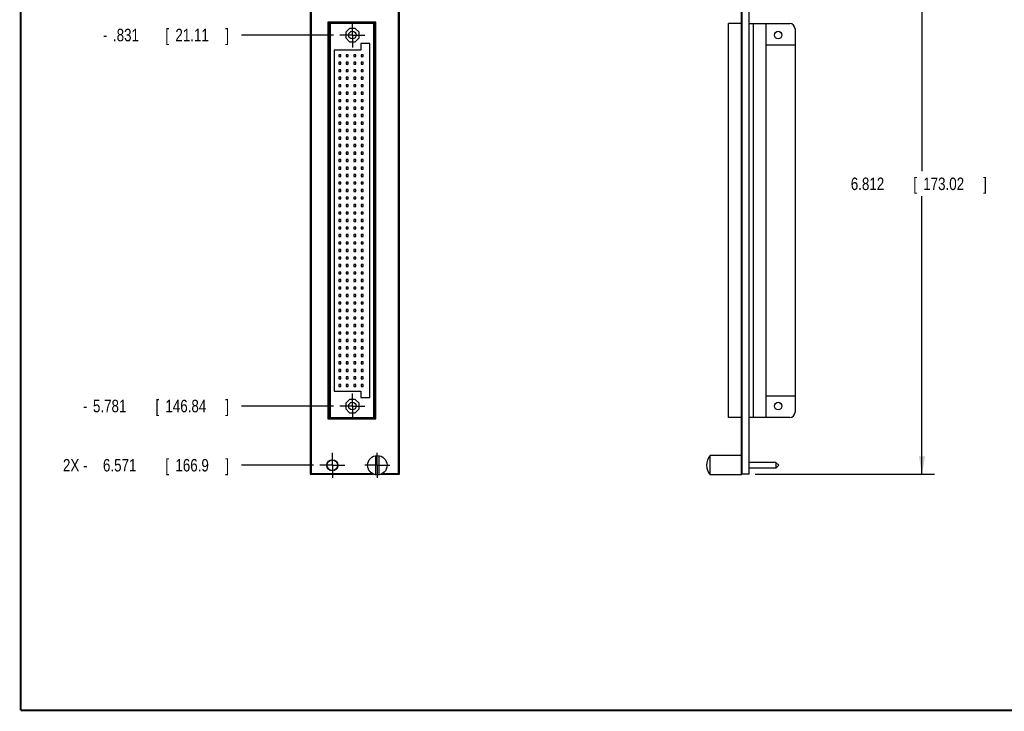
# Model space of a CAD drawing. Header units: inches. Extents: x 0.2 to 16.8, y 0.1 to 10.8.
# Tile 1 of 10: x 0.2 to 10.1, y 0.2 to 7.2. Entities that reach past the tile are written whole.
import ezdxf

# ---------------------------------------------------------------- set-up
doc = ezdxf.new("R2010")
doc.units = ezdxf.units.IN
doc.header["$LTSCALE"] = 0.935
doc.header["$MEASUREMENT"] = 0
doc.linetypes.add('CENTER', pattern=[0.6, 0.375, -0.075, 0.075, -0.075])
doc.layers.get('0').update_dxf_attribs({"linetype": 'CONTINUOUS'})
doc.layers.add('DEFAULT_1', color=7, linetype='CENTER')
doc.layers.add('DIMENSIONS', color=7, linetype='CONTINUOUS')
doc.styles.get("Standard").update_dxf_attribs({"font": 'txt', "width": 0.8})
doc.dimstyles.new('DIMSTYLE_1', dxfattribs={"dimtxt": 0.125, "dimasz": 0.18, "dimexe": 0.18, "dimexo": 0.0625, "dimgap": 0.09, "dimtad": 0, "dimtih": 1, "dimtoh": 1, "dimdec": 3, "dimlfac": 1.333333, "dimzin": 4, "dimdsep": 46, "dimtxsty": 'STANDARD', "dimblk": '_FILLED', "dimblk1": '_FILLED', "dimblk2": '_FILLED', "dimcen": 0.09, "dimadec": 0, "dimazin": 0, "dimtp": 0.01, "dimtm": 0.01, "dimtfac": 1, "dimtdec": 3, "dimtofl": 0, "dimtmove": 0, "dimatfit": 3, "dimldrblk": '_FILLED', "dimfxl": 1, "dimtolj": 1, "dimtzin": 4, "dimarcsym": 0})
doc.dimstyles.new('DIMSTYLE_2', dxfattribs={"dimtxt": 0.125, "dimasz": 0.18, "dimexe": 0.18, "dimexo": 0.0625, "dimgap": 0.09, "dimtad": 0, "dimtih": 1, "dimtoh": 1, "dimdec": 3, "dimlfac": 1.333333, "dimzin": 4, "dimdsep": 46, "dimtxsty": 'STANDARD', "dimblk": '_FILLED', "dimblk1": '_FILLED', "dimblk2": '_FILLED', "dimcen": 0.09, "dimadec": 0, "dimazin": 0, "dimtp": 0.01, "dimtm": 0.01, "dimtfac": 1, "dimtdec": 3, "dimtofl": 0, "dimtmove": 0, "dimatfit": 3, "dimldrblk": '_FILLED', "dimfxl": 1, "dimtolj": 1, "dimtzin": 4, "dimarcsym": 0})

# ---------------------------------------------------------------- blocks, each defined once
blk = doc.blocks.new('*D1')
at = {"layer": 'DIMENSIONS', "color": 2, "linetype": 'CONTINUOUS'}
blk.add_line((3.3814, 7.0161), (2.4607, 7.0161), dxfattribs=at)
at = {"layer": 'DIMENSIONS', "color": 2, "linetype": 'CONTINUOUS', "width": 0.8}
for s, p in [('-', (1.0732, 6.9536)), ('.831', (1.1732, 6.9536)), ('[', (1.6982, 6.9536)), ('21.11', (1.7982, 6.9536)), (']', (2.2982, 6.9536))]:
    blk.add_text(s, height=0.125, dxfattribs=at).set_placement(p)
blk = doc.blocks.new('_FILLED')
at = {"color": 0, "linetype": 'BYBLOCK'}
blk.add_solid([(0, 0), (-1, 0.174), (-1, -0.174)], dxfattribs=at)
blk = doc.blocks.new('*D2')
at = {"layer": 'DIMENSIONS', "color": 2, "linetype": 'CONTINUOUS'}
blk.add_line((3.3814, 3.3036), (2.4607, 3.3036), dxfattribs=at)
at = {"layer": 'DIMENSIONS', "color": 2, "linetype": 'CONTINUOUS', "width": 0.8}
for s, p in [('5.781', (0.9732, 3.2411)), ('[', (1.5982, 3.2411)), ('146.84', (1.6982, 3.2411)), (']', (2.2982, 3.2411)), ('-', (0.8732, 3.2411))]:
    blk.add_text(s, height=0.125, dxfattribs=at).set_placement(p)
blk = doc.blocks.new('*D3')
at = {"layer": 'DIMENSIONS', "color": 2, "linetype": 'CONTINUOUS'}
blk.add_line((3.1812, 2.7111), (2.4607, 2.7111), dxfattribs=at)
at = {"layer": 'DIMENSIONS', "color": 2, "linetype": 'CONTINUOUS', "width": 0.8}
for s, p in [('2X -', (0.6732, 2.6486)), ('6.571', (1.0732, 2.6486)), ('[', (1.6982, 2.6486)), ('166.9', (1.7982, 2.6486)), (']', (2.2982, 2.6486))]:
    blk.add_text(s, height=0.125, dxfattribs=at).set_placement(p)
blk = doc.blocks.new('*D13')
at = {"layer": 'DIMENSIONS', "color": 2, "linetype": 'CONTINUOUS'}
for p, q in [((7.6009, 7.7301), (9.3944, 7.7301)), ((9.2694, 7.7301), (9.2694, 5.6522)), ((9.2694, 2.6211), (9.2694, 5.4022)), ((7.6009, 2.6211), (9.3944, 2.6211))]:
    blk.add_line(p, q, dxfattribs=at)
at = {"layer": 'DIMENSIONS', "color": 2, "linetype": 'CONTINUOUS', "xscale": 0.18, "yscale": 0.18, "zscale": 0.18}
for p, rotation in [((9.2694, 7.7301), 90), ((9.2694, 2.6211), 270)]:
    blk.add_blockref('_FILLED', p, dxfattribs=dict(at, rotation=rotation))
at = {"layer": 'DIMENSIONS', "color": 2, "linetype": 'CONTINUOUS', "width": 0.8}
for s, p in [('6.812', (8.5569, 5.4647)), ('[', (9.1819, 5.4647)), ('173.02', (9.2819, 5.4647)), (']', (9.8819, 5.4647))]:
    blk.add_text(s, height=0.125, dxfattribs=at).set_placement(p)

msp = doc.modelspace()

# ---------------------------------------------------------------- linework, layer by layer
at = {"color": 7, "linetype": 'CONTINUOUS'}
for p, q in [((3.14824, 7.73007), (3.14824, 2.62107)), ((3.15578, 7.72257), (3.15578, 2.62857)), ((4.03178, 2.62857), (4.03178, 7.72257)), ((4.03924, 2.62107), (4.03924, 7.73007)), ((7.46335, 2.61357), (7.46335, 7.73682)), ((7.47085, 2.62107), (7.47085, 7.73007)), ((7.53835, 2.62107), (7.53835, 7.73007)), ((3.32513, 7.14582), (3.32513, 3.17382)), ((3.80507, 7.14582), (3.32513, 7.14582)), ((3.33259, 7.13832), (3.33259, 3.18132)), ((3.79754, 7.13832), (3.33259, 7.13832)), ((3.34759, 7.13082), (3.34759, 3.18882)), ((3.78254, 7.13082), (3.34759, 7.13082)), ((3.78254, 3.18882), (3.78254, 7.13082)), ((3.79754, 3.18132), (3.79754, 7.13832)), ((3.80507, 3.17382), (3.80507, 7.14582)), ((7.33361, 3.18882), (7.33361, 7.13082)), ((7.46335, 7.13082), (7.33361, 7.13082)), ((7.53835, 7.13082), (7.94635, 7.13082)), ((7.58335, 3.18882), (7.58335, 7.13082)), ((7.71085, 3.18882), (7.71085, 7.13082)), ((3.54134, 7.08282), (3.50224, 7.04372)), ((3.50224, 7.04372), (3.50224, 6.98842)), ((3.59664, 7.08282), (3.54134, 7.08282)), ((3.63574, 7.04372), (3.59664, 7.08282)), ((3.63574, 6.98842), (3.63574, 7.04372)), ((7.99885, 7.07832), (7.99885, 3.24132)), ((3.50224, 6.98842), (3.54134, 6.94932)), ((3.54134, 6.94932), (3.59664, 6.94932)), ((3.59664, 6.94932), (3.63574, 6.98842)), ((3.65306, 6.92985), (3.65306, 6.86607)), ((3.74312, 6.92985), (3.65306, 6.92985)), ((3.74312, 3.38979), (3.74312, 6.92985)), ((7.71085, 6.91857), (7.99885, 6.91857)), ((3.34759, 6.8222), (3.33259, 6.8222)), ((3.38701, 6.86607), (3.38701, 3.45357)), ((3.65306, 6.86607), (3.38701, 6.86607)), ((3.43367, 6.81927), (3.43367, 6.80037)), ((3.45257, 6.81927), (3.43367, 6.81927)), ((3.43367, 6.80037), (3.45257, 6.80037)), ((3.45257, 6.80037), (3.45257, 6.81927)), ((3.50867, 6.81927), (3.50867, 6.80037)), ((3.52757, 6.81927), (3.50867, 6.81927)), ((3.50867, 6.80037), (3.52757, 6.80037)), ((3.52757, 6.80037), (3.52757, 6.81927)), ((3.58367, 6.81927), (3.58367, 6.80037)), ((3.60257, 6.81927), (3.58367, 6.81927)), ((3.58367, 6.80037), (3.60257, 6.80037)), ((3.60257, 6.80037), (3.60257, 6.81927)), ((3.65867, 6.81927), (3.65867, 6.80037)), ((3.67757, 6.81927), (3.65867, 6.81927)), ((3.65867, 6.80037), (3.67757, 6.80037)), ((3.67757, 6.80037), (3.67757, 6.81927)), ((3.34759, 6.79745), (3.33259, 6.79745)), ((3.43367, 6.74427), (3.43367, 6.72537)), ((3.45257, 6.74427), (3.43367, 6.74427)), ((3.43367, 6.72537), (3.45257, 6.72537)), ((3.45257, 6.72537), (3.45257, 6.74427)), ((3.50867, 6.74427), (3.50867, 6.72537)), ((3.52757, 6.74427), (3.50867, 6.74427)), ((3.50867, 6.72537), (3.52757, 6.72537)), ((3.52757, 6.72537), (3.52757, 6.74427)), ((3.58367, 6.74427), (3.58367, 6.72537)), ((3.60257, 6.74427), (3.58367, 6.74427)), ((3.58367, 6.72537), (3.60257, 6.72537)), ((3.60257, 6.72537), (3.60257, 6.74427)), ((3.65867, 6.74427), (3.65867, 6.72537)), ((3.67757, 6.74427), (3.65867, 6.74427)), ((3.65867, 6.72537), (3.67757, 6.72537)), ((3.67757, 6.72537), (3.67757, 6.74427)), ((3.43367, 6.66927), (3.43367, 6.65037)), ((3.45257, 6.66927), (3.43367, 6.66927)), ((3.43367, 6.65037), (3.45257, 6.65037)), ((3.45257, 6.65037), (3.45257, 6.66927)), ((3.50867, 6.66927), (3.50867, 6.65037)), ((3.52757, 6.66927), (3.50867, 6.66927)), ((3.50867, 6.65037), (3.52757, 6.65037)), ((3.52757, 6.65037), (3.52757, 6.66927)), ((3.58367, 6.66927), (3.58367, 6.65037)), ((3.60257, 6.66927), (3.58367, 6.66927)), ((3.58367, 6.65037), (3.60257, 6.65037)), ((3.60257, 6.65037), (3.60257, 6.66927)), ((3.65867, 6.66927), (3.65867, 6.65037)), ((3.67757, 6.66927), (3.65867, 6.66927)), ((3.65867, 6.65037), (3.67757, 6.65037)), ((3.67757, 6.65037), (3.67757, 6.66927)), ((3.43367, 6.59427), (3.43367, 6.57537)), ((3.45257, 6.59427), (3.43367, 6.59427)), ((3.43367, 6.57537), (3.45257, 6.57537)), ((3.43367, 6.51927), (3.43367, 6.50037)), ((3.45257, 6.51927), (3.43367, 6.51927)), ((3.45257, 6.57537), (3.45257, 6.59427)), ((3.45257, 6.50037), (3.45257, 6.51927)), ((3.50867, 6.59427), (3.50867, 6.57537)), ((3.52757, 6.59427), (3.50867, 6.59427)), ((3.50867, 6.57537), (3.52757, 6.57537)), ((3.50867, 6.51927), (3.50867, 6.50037)), ((3.52757, 6.51927), (3.50867, 6.51927)), ((3.52757, 6.57537), (3.52757, 6.59427)), ((3.52757, 6.50037), (3.52757, 6.51927)), ((3.58367, 6.59427), (3.58367, 6.57537)), ((3.60257, 6.59427), (3.58367, 6.59427)), ((3.58367, 6.57537), (3.60257, 6.57537)), ((3.58367, 6.51927), (3.58367, 6.50037)), ((3.60257, 6.51927), (3.58367, 6.51927)), ((3.60257, 6.57537), (3.60257, 6.59427)), ((3.60257, 6.50037), (3.60257, 6.51927)), ((3.65867, 6.59427), (3.65867, 6.57537)), ((3.67757, 6.59427), (3.65867, 6.59427)), ((3.65867, 6.57537), (3.67757, 6.57537)), ((3.65867, 6.51927), (3.65867, 6.50037)), ((3.67757, 6.51927), (3.65867, 6.51927)), ((3.67757, 6.57537), (3.67757, 6.59427)), ((3.67757, 6.50037), (3.67757, 6.51927)), ((3.43367, 6.50037), (3.45257, 6.50037)), ((3.43367, 6.44427), (3.43367, 6.42537)), ((3.45257, 6.44427), (3.43367, 6.44427)), ((3.43367, 6.42537), (3.45257, 6.42537)), ((3.45257, 6.42537), (3.45257, 6.44427)), ((3.50867, 6.50037), (3.52757, 6.50037)), ((3.50867, 6.44427), (3.50867, 6.42537)), ((3.52757, 6.44427), (3.50867, 6.44427)), ((3.50867, 6.42537), (3.52757, 6.42537)), ((3.52757, 6.42537), (3.52757, 6.44427)), ((3.58367, 6.50037), (3.60257, 6.50037)), ((3.58367, 6.44427), (3.58367, 6.42537)), ((3.60257, 6.44427), (3.58367, 6.44427)), ((3.58367, 6.42537), (3.60257, 6.42537)), ((3.60257, 6.42537), (3.60257, 6.44427)), ((3.65867, 6.50037), (3.67757, 6.50037)), ((3.65867, 6.44427), (3.65867, 6.42537)), ((3.67757, 6.44427), (3.65867, 6.44427)), ((3.65867, 6.42537), (3.67757, 6.42537)), ((3.67757, 6.42537), (3.67757, 6.44427)), ((3.43367, 6.36927), (3.43367, 6.35037)), ((3.45257, 6.36927), (3.43367, 6.36927)), ((3.43367, 6.35037), (3.45257, 6.35037)), ((3.45257, 6.35037), (3.45257, 6.36927)), ((3.50867, 6.36927), (3.50867, 6.35037)), ((3.52757, 6.36927), (3.50867, 6.36927)), ((3.50867, 6.35037), (3.52757, 6.35037)), ((3.52757, 6.35037), (3.52757, 6.36927)), ((3.58367, 6.36927), (3.58367, 6.35037)), ((3.60257, 6.36927), (3.58367, 6.36927)), ((3.58367, 6.35037), (3.60257, 6.35037)), ((3.60257, 6.35037), (3.60257, 6.36927)), ((3.65867, 6.36927), (3.65867, 6.35037)), ((3.67757, 6.36927), (3.65867, 6.36927)), ((3.65867, 6.35037), (3.67757, 6.35037)), ((3.67757, 6.35037), (3.67757, 6.36927)), ((3.43367, 6.29427), (3.43367, 6.27537)), ((3.45257, 6.29427), (3.43367, 6.29427)), ((3.43367, 6.27537), (3.45257, 6.27537)), ((3.43367, 6.21927), (3.43367, 6.20037)), ((3.45257, 6.21927), (3.43367, 6.21927)), ((3.45257, 6.27537), (3.45257, 6.29427)), ((3.45257, 6.20037), (3.45257, 6.21927)), ((3.50867, 6.29427), (3.50867, 6.27537)), ((3.52757, 6.29427), (3.50867, 6.29427)), ((3.50867, 6.27537), (3.52757, 6.27537)), ((3.50867, 6.21927), (3.50867, 6.20037)), ((3.52757, 6.21927), (3.50867, 6.21927)), ((3.52757, 6.27537), (3.52757, 6.29427)), ((3.52757, 6.20037), (3.52757, 6.21927)), ((3.58367, 6.29427), (3.58367, 6.27537)), ((3.60257, 6.29427), (3.58367, 6.29427)), ((3.58367, 6.27537), (3.60257, 6.27537)), ((3.58367, 6.21927), (3.58367, 6.20037)), ((3.60257, 6.21927), (3.58367, 6.21927)), ((3.60257, 6.27537), (3.60257, 6.29427)), ((3.60257, 6.20037), (3.60257, 6.21927)), ((3.65867, 6.29427), (3.65867, 6.27537)), ((3.67757, 6.29427), (3.65867, 6.29427)), ((3.65867, 6.27537), (3.67757, 6.27537)), ((3.65867, 6.21927), (3.65867, 6.20037)), ((3.67757, 6.21927), (3.65867, 6.21927)), ((3.67757, 6.27537), (3.67757, 6.29427)), ((3.67757, 6.20037), (3.67757, 6.21927)), ((3.43367, 6.20037), (3.45257, 6.20037)), ((3.43367, 6.14427), (3.43367, 6.12537)), ((3.45257, 6.14427), (3.43367, 6.14427)), ((3.43367, 6.12537), (3.45257, 6.12537)), ((3.45257, 6.12537), (3.45257, 6.14427)), ((3.50867, 6.20037), (3.52757, 6.20037)), ((3.50867, 6.14427), (3.50867, 6.12537)), ((3.52757, 6.14427), (3.50867, 6.14427)), ((3.50867, 6.12537), (3.52757, 6.12537)), ((3.52757, 6.12537), (3.52757, 6.14427)), ((3.58367, 6.20037), (3.60257, 6.20037)), ((3.58367, 6.14427), (3.58367, 6.12537)), ((3.60257, 6.14427), (3.58367, 6.14427)), ((3.58367, 6.12537), (3.60257, 6.12537)), ((3.60257, 6.12537), (3.60257, 6.14427)), ((3.65867, 6.20037), (3.67757, 6.20037)), ((3.65867, 6.14427), (3.65867, 6.12537)), ((3.67757, 6.14427), (3.65867, 6.14427)), ((3.65867, 6.12537), (3.67757, 6.12537)), ((3.67757, 6.12537), (3.67757, 6.14427)), ((3.43367, 6.06927), (3.43367, 6.05037)), ((3.45257, 6.06927), (3.43367, 6.06927)), ((3.43367, 6.05037), (3.45257, 6.05037)), ((3.45257, 6.05037), (3.45257, 6.06927)), ((3.50867, 6.06927), (3.50867, 6.05037)), ((3.52757, 6.06927), (3.50867, 6.06927)), ((3.50867, 6.05037), (3.52757, 6.05037)), ((3.52757, 6.05037), (3.52757, 6.06927)), ((3.58367, 6.06927), (3.58367, 6.05037)), ((3.60257, 6.06927), (3.58367, 6.06927)), ((3.58367, 6.05037), (3.60257, 6.05037)), ((3.60257, 6.05037), (3.60257, 6.06927)), ((3.65867, 6.06927), (3.65867, 6.05037)), ((3.67757, 6.06927), (3.65867, 6.06927)), ((3.65867, 6.05037), (3.67757, 6.05037)), ((3.67757, 6.05037), (3.67757, 6.06927)), ((3.43367, 5.99427), (3.43367, 5.97537)), ((3.45257, 5.99427), (3.43367, 5.99427)), ((3.43367, 5.97537), (3.45257, 5.97537)), ((3.43367, 5.91927), (3.43367, 5.90037)), ((3.45257, 5.91927), (3.43367, 5.91927)), ((3.45257, 5.97537), (3.45257, 5.99427)), ((3.45257, 5.90037), (3.45257, 5.91927)), ((3.50867, 5.99427), (3.50867, 5.97537)), ((3.52757, 5.99427), (3.50867, 5.99427)), ((3.50867, 5.97537), (3.52757, 5.97537)), ((3.50867, 5.91927), (3.50867, 5.90037)), ((3.52757, 5.91927), (3.50867, 5.91927)), ((3.52757, 5.97537), (3.52757, 5.99427)), ((3.52757, 5.90037), (3.52757, 5.91927)), ((3.58367, 5.99427), (3.58367, 5.97537)), ((3.60257, 5.99427), (3.58367, 5.99427)), ((3.58367, 5.97537), (3.60257, 5.97537)), ((3.58367, 5.91927), (3.58367, 5.90037)), ((3.60257, 5.91927), (3.58367, 5.91927)), ((3.60257, 5.97537), (3.60257, 5.99427)), ((3.60257, 5.90037), (3.60257, 5.91927)), ((3.65867, 5.99427), (3.65867, 5.97537)), ((3.67757, 5.99427), (3.65867, 5.99427)), ((3.65867, 5.97537), (3.67757, 5.97537)), ((3.65867, 5.91927), (3.65867, 5.90037)), ((3.67757, 5.91927), (3.65867, 5.91927)), ((3.67757, 5.97537), (3.67757, 5.99427)), ((3.67757, 5.90037), (3.67757, 5.91927)), ((3.43367, 5.90037), (3.45257, 5.90037)), ((3.43367, 5.84427), (3.43367, 5.82537)), ((3.45257, 5.84427), (3.43367, 5.84427)), ((3.43367, 5.82537), (3.45257, 5.82537)), ((3.45257, 5.82537), (3.45257, 5.84427)), ((3.50867, 5.90037), (3.52757, 5.90037)), ((3.50867, 5.84427), (3.50867, 5.82537)), ((3.52757, 5.84427), (3.50867, 5.84427)), ((3.50867, 5.82537), (3.52757, 5.82537)), ((3.52757, 5.82537), (3.52757, 5.84427)), ((3.58367, 5.90037), (3.60257, 5.90037)), ((3.58367, 5.84427), (3.58367, 5.82537)), ((3.60257, 5.84427), (3.58367, 5.84427)), ((3.58367, 5.82537), (3.60257, 5.82537)), ((3.60257, 5.82537), (3.60257, 5.84427)), ((3.65867, 5.90037), (3.67757, 5.90037)), ((3.65867, 5.84427), (3.65867, 5.82537)), ((3.67757, 5.84427), (3.65867, 5.84427)), ((3.65867, 5.82537), (3.67757, 5.82537)), ((3.67757, 5.82537), (3.67757, 5.84427)), ((3.43367, 5.76927), (3.43367, 5.75037)), ((3.45257, 5.76927), (3.43367, 5.76927)), ((3.43367, 5.75037), (3.45257, 5.75037)), ((3.45257, 5.75037), (3.45257, 5.76927)), ((3.50867, 5.76927), (3.50867, 5.75037)), ((3.52757, 5.76927), (3.50867, 5.76927)), ((3.50867, 5.75037), (3.52757, 5.75037)), ((3.52757, 5.75037), (3.52757, 5.76927)), ((3.58367, 5.76927), (3.58367, 5.75037)), ((3.60257, 5.76927), (3.58367, 5.76927)), ((3.58367, 5.75037), (3.60257, 5.75037)), ((3.60257, 5.75037), (3.60257, 5.76927)), ((3.65867, 5.76927), (3.65867, 5.75037)), ((3.67757, 5.76927), (3.65867, 5.76927)), ((3.65867, 5.75037), (3.67757, 5.75037)), ((3.67757, 5.75037), (3.67757, 5.76927)), ((3.43367, 5.69427), (3.43367, 5.67537)), ((3.45257, 5.69427), (3.43367, 5.69427)), ((3.43367, 5.67537), (3.45257, 5.67537)), ((3.43367, 5.61927), (3.43367, 5.60037)), ((3.45257, 5.61927), (3.43367, 5.61927)), ((3.45257, 5.67537), (3.45257, 5.69427)), ((3.45257, 5.60037), (3.45257, 5.61927)), ((3.50867, 5.69427), (3.50867, 5.67537)), ((3.52757, 5.69427), (3.50867, 5.69427)), ((3.50867, 5.67537), (3.52757, 5.67537)), ((3.50867, 5.61927), (3.50867, 5.60037)), ((3.52757, 5.61927), (3.50867, 5.61927)), ((3.52757, 5.67537), (3.52757, 5.69427)), ((3.52757, 5.60037), (3.52757, 5.61927)), ((3.58367, 5.69427), (3.58367, 5.67537)), ((3.60257, 5.69427), (3.58367, 5.69427)), ((3.58367, 5.67537), (3.60257, 5.67537)), ((3.58367, 5.61927), (3.58367, 5.60037)), ((3.60257, 5.61927), (3.58367, 5.61927)), ((3.60257, 5.67537), (3.60257, 5.69427)), ((3.60257, 5.60037), (3.60257, 5.61927)), ((3.65867, 5.69427), (3.65867, 5.67537)), ((3.67757, 5.69427), (3.65867, 5.69427)), ((3.65867, 5.67537), (3.67757, 5.67537)), ((3.65867, 5.61927), (3.65867, 5.60037)), ((3.67757, 5.61927), (3.65867, 5.61927)), ((3.67757, 5.67537), (3.67757, 5.69427)), ((3.67757, 5.60037), (3.67757, 5.61927)), ((3.43367, 5.60037), (3.45257, 5.60037)), ((3.43367, 5.54427), (3.43367, 5.52537)), ((3.45257, 5.54427), (3.43367, 5.54427)), ((3.43367, 5.52537), (3.45257, 5.52537)), ((3.45257, 5.52537), (3.45257, 5.54427)), ((3.50867, 5.60037), (3.52757, 5.60037)), ((3.50867, 5.54427), (3.50867, 5.52537)), ((3.52757, 5.54427), (3.50867, 5.54427)), ((3.50867, 5.52537), (3.52757, 5.52537)), ((3.52757, 5.52537), (3.52757, 5.54427)), ((3.58367, 5.60037), (3.60257, 5.60037)), ((3.58367, 5.54427), (3.58367, 5.52537)), ((3.60257, 5.54427), (3.58367, 5.54427)), ((3.58367, 5.52537), (3.60257, 5.52537)), ((3.60257, 5.52537), (3.60257, 5.54427)), ((3.65867, 5.60037), (3.67757, 5.60037)), ((3.65867, 5.54427), (3.65867, 5.52537)), ((3.67757, 5.54427), (3.65867, 5.54427)), ((3.65867, 5.52537), (3.67757, 5.52537)), ((3.67757, 5.52537), (3.67757, 5.54427)), ((3.43367, 5.46927), (3.43367, 5.45037)), ((3.45257, 5.46927), (3.43367, 5.46927)), ((3.43367, 5.45037), (3.45257, 5.45037)), ((3.45257, 5.45037), (3.45257, 5.46927)), ((3.50867, 5.46927), (3.50867, 5.45037)), ((3.52757, 5.46927), (3.50867, 5.46927)), ((3.50867, 5.45037), (3.52757, 5.45037)), ((3.52757, 5.45037), (3.52757, 5.46927)), ((3.58367, 5.46927), (3.58367, 5.45037)), ((3.60257, 5.46927), (3.58367, 5.46927)), ((3.58367, 5.45037), (3.60257, 5.45037)), ((3.60257, 5.45037), (3.60257, 5.46927)), ((3.65867, 5.46927), (3.65867, 5.45037)), ((3.67757, 5.46927), (3.65867, 5.46927)), ((3.65867, 5.45037), (3.67757, 5.45037)), ((3.67757, 5.45037), (3.67757, 5.46927)), ((3.43367, 5.39427), (3.43367, 5.37537)), ((3.45257, 5.39427), (3.43367, 5.39427)), ((3.43367, 5.37537), (3.45257, 5.37537)), ((3.45257, 5.37537), (3.45257, 5.39427)), ((3.50867, 5.39427), (3.50867, 5.37537)), ((3.52757, 5.39427), (3.50867, 5.39427)), ((3.50867, 5.37537), (3.52757, 5.37537)), ((3.52757, 5.37537), (3.52757, 5.39427)), ((3.58367, 5.39427), (3.58367, 5.37537)), ((3.60257, 5.39427), (3.58367, 5.39427)), ((3.58367, 5.37537), (3.60257, 5.37537)), ((3.60257, 5.37537), (3.60257, 5.39427)), ((3.65867, 5.39427), (3.65867, 5.37537)), ((3.67757, 5.39427), (3.65867, 5.39427)), ((3.65867, 5.37537), (3.67757, 5.37537)), ((3.67757, 5.37537), (3.67757, 5.39427)), ((3.43367, 5.31927), (3.43367, 5.30037)), ((3.45257, 5.31927), (3.43367, 5.31927)), ((3.43367, 5.30037), (3.45257, 5.30037)), ((3.43367, 5.24427), (3.43367, 5.22537)), ((3.45257, 5.24427), (3.43367, 5.24427)), ((3.43367, 5.22537), (3.45257, 5.22537)), ((3.45257, 5.30037), (3.45257, 5.31927)), ((3.45257, 5.22537), (3.45257, 5.24427)), ((3.50867, 5.31927), (3.50867, 5.30037)), ((3.52757, 5.31927), (3.50867, 5.31927)), ((3.50867, 5.30037), (3.52757, 5.30037)), ((3.50867, 5.24427), (3.50867, 5.22537)), ((3.52757, 5.24427), (3.50867, 5.24427)), ((3.50867, 5.22537), (3.52757, 5.22537)), ((3.52757, 5.30037), (3.52757, 5.31927)), ((3.52757, 5.22537), (3.52757, 5.24427)), ((3.58367, 5.31927), (3.58367, 5.30037)), ((3.60257, 5.31927), (3.58367, 5.31927)), ((3.58367, 5.30037), (3.60257, 5.30037)), ((3.58367, 5.24427), (3.58367, 5.22537)), ((3.60257, 5.24427), (3.58367, 5.24427)), ((3.58367, 5.22537), (3.60257, 5.22537)), ((3.60257, 5.30037), (3.60257, 5.31927)), ((3.60257, 5.22537), (3.60257, 5.24427)), ((3.65867, 5.31927), (3.65867, 5.30037)), ((3.67757, 5.31927), (3.65867, 5.31927)), ((3.65867, 5.30037), (3.67757, 5.30037)), ((3.65867, 5.24427), (3.65867, 5.22537)), ((3.67757, 5.24427), (3.65867, 5.24427)), ((3.65867, 5.22537), (3.67757, 5.22537)), ((3.67757, 5.30037), (3.67757, 5.31927)), ((3.67757, 5.22537), (3.67757, 5.24427)), ((3.43367, 5.16927), (3.43367, 5.15037)), ((3.45257, 5.16927), (3.43367, 5.16927)), ((3.43367, 5.15037), (3.45257, 5.15037)), ((3.45257, 5.15037), (3.45257, 5.16927)), ((3.50867, 5.16927), (3.50867, 5.15037)), ((3.52757, 5.16927), (3.50867, 5.16927)), ((3.50867, 5.15037), (3.52757, 5.15037)), ((3.52757, 5.15037), (3.52757, 5.16927)), ((3.58367, 5.16927), (3.58367, 5.15037)), ((3.60257, 5.16927), (3.58367, 5.16927)), ((3.58367, 5.15037), (3.60257, 5.15037)), ((3.60257, 5.15037), (3.60257, 5.16927)), ((3.67757, 5.16927), (3.65867, 5.16927)), ((3.65867, 5.16927), (3.65867, 5.15037)), ((3.65867, 5.15037), (3.67757, 5.15037)), ((3.67757, 5.15037), (3.67757, 5.16927)), ((3.43367, 5.09427), (3.43367, 5.07537)), ((3.45257, 5.09427), (3.43367, 5.09427)), ((3.43367, 5.07537), (3.45257, 5.07537)), ((3.45257, 5.07537), (3.45257, 5.09427)), ((3.50867, 5.09427), (3.50867, 5.07537)), ((3.52757, 5.09427), (3.50867, 5.09427)), ((3.50867, 5.07537), (3.52757, 5.07537)), ((3.52757, 5.07537), (3.52757, 5.09427)), ((3.58367, 5.09427), (3.58367, 5.07537)), ((3.60257, 5.09427), (3.58367, 5.09427)), ((3.58367, 5.07537), (3.60257, 5.07537)), ((3.60257, 5.07537), (3.60257, 5.09427)), ((3.67757, 5.09427), (3.65867, 5.09427)), ((3.65867, 5.09427), (3.65867, 5.07537)), ((3.65867, 5.07537), (3.67757, 5.07537)), ((3.67757, 5.07537), (3.67757, 5.09427)), ((3.43367, 5.01927), (3.43367, 5.00037)), ((3.45257, 5.01927), (3.43367, 5.01927)), ((3.43367, 5.00037), (3.45257, 5.00037)), ((3.43367, 4.94427), (3.43367, 4.92537)), ((3.45257, 4.94427), (3.43367, 4.94427)), ((3.45257, 5.00037), (3.45257, 5.01927)), ((3.45257, 4.92537), (3.45257, 4.94427)), ((3.52757, 5.01927), (3.50867, 5.01927)), ((3.50867, 5.01927), (3.50867, 5.00037)), ((3.50867, 5.00037), (3.52757, 5.00037)), ((3.52757, 4.94427), (3.50867, 4.94427)), ((3.50867, 4.94427), (3.50867, 4.92537)), ((3.52757, 5.00037), (3.52757, 5.01927)), ((3.52757, 4.92537), (3.52757, 4.94427)), ((3.60257, 5.01927), (3.58367, 5.01927)), ((3.58367, 5.01927), (3.58367, 5.00037)), ((3.58367, 5.00037), (3.60257, 5.00037)), ((3.60257, 4.94427), (3.58367, 4.94427)), ((3.58367, 4.94427), (3.58367, 4.92537)), ((3.60257, 5.00037), (3.60257, 5.01927)), ((3.60257, 4.92537), (3.60257, 4.94427)), ((3.67757, 5.01927), (3.65867, 5.01927)), ((3.65867, 5.01927), (3.65867, 5.00037)), ((3.65867, 5.00037), (3.67757, 5.00037)), ((3.67757, 4.94427), (3.65867, 4.94427)), ((3.65867, 4.94427), (3.65867, 4.92537)), ((3.67757, 5.00037), (3.67757, 5.01927)), ((3.67757, 4.92537), (3.67757, 4.94427)), ((3.43367, 4.92537), (3.45257, 4.92537)), ((3.43367, 4.86927), (3.43367, 4.85037)), ((3.45257, 4.86927), (3.43367, 4.86927)), ((3.43367, 4.85037), (3.45257, 4.85037)), ((3.45257, 4.85037), (3.45257, 4.86927)), ((3.50867, 4.92537), (3.52757, 4.92537)), ((3.52757, 4.86927), (3.50867, 4.86927)), ((3.50867, 4.86927), (3.50867, 4.85037)), ((3.50867, 4.85037), (3.52757, 4.85037)), ((3.52757, 4.85037), (3.52757, 4.86927)), ((3.58367, 4.92537), (3.60257, 4.92537)), ((3.60257, 4.86927), (3.58367, 4.86927)), ((3.58367, 4.86927), (3.58367, 4.85037)), ((3.58367, 4.85037), (3.60257, 4.85037)), ((3.60257, 4.85037), (3.60257, 4.86927)), ((3.65867, 4.92537), (3.67757, 4.92537)), ((3.67757, 4.86927), (3.65867, 4.86927)), ((3.65867, 4.86927), (3.65867, 4.85037)), ((3.65867, 4.85037), (3.67757, 4.85037)), ((3.67757, 4.85037), (3.67757, 4.86927)), ((3.45257, 4.79427), (3.43367, 4.79427)), ((3.43367, 4.79427), (3.43367, 4.77537)), ((3.43367, 4.77537), (3.45257, 4.77537)), ((3.45257, 4.77537), (3.45257, 4.79427)), ((3.52757, 4.79427), (3.50867, 4.79427)), ((3.50867, 4.79427), (3.50867, 4.77537)), ((3.50867, 4.77537), (3.52757, 4.77537)), ((3.52757, 4.77537), (3.52757, 4.79427)), ((3.60257, 4.79427), (3.58367, 4.79427)), ((3.58367, 4.79427), (3.58367, 4.77537)), ((3.58367, 4.77537), (3.60257, 4.77537)), ((3.60257, 4.77537), (3.60257, 4.79427)), ((3.67757, 4.79427), (3.65867, 4.79427)), ((3.65867, 4.79427), (3.65867, 4.77537)), ((3.65867, 4.77537), (3.67757, 4.77537)), ((3.67757, 4.77537), (3.67757, 4.79427)), ((3.45257, 4.71927), (3.43367, 4.71927)), ((3.43367, 4.71927), (3.43367, 4.70037)), ((3.43367, 4.70037), (3.45257, 4.70037)), ((3.45257, 4.64427), (3.43367, 4.64427)), ((3.43367, 4.64427), (3.43367, 4.62537)), ((3.45257, 4.70037), (3.45257, 4.71927)), ((3.45257, 4.62537), (3.45257, 4.64427)), ((3.52757, 4.71927), (3.50867, 4.71927)), ((3.50867, 4.71927), (3.50867, 4.70037)), ((3.50867, 4.70037), (3.52757, 4.70037)), ((3.52757, 4.64427), (3.50867, 4.64427)), ((3.50867, 4.64427), (3.50867, 4.62537)), ((3.52757, 4.70037), (3.52757, 4.71927)), ((3.52757, 4.62537), (3.52757, 4.64427)), ((3.60257, 4.71927), (3.58367, 4.71927)), ((3.58367, 4.71927), (3.58367, 4.70037)), ((3.58367, 4.70037), (3.60257, 4.70037)), ((3.60257, 4.64427), (3.58367, 4.64427)), ((3.58367, 4.64427), (3.58367, 4.62537)), ((3.60257, 4.70037), (3.60257, 4.71927)), ((3.60257, 4.62537), (3.60257, 4.64427)), ((3.67757, 4.71927), (3.65867, 4.71927)), ((3.65867, 4.71927), (3.65867, 4.70037)), ((3.65867, 4.70037), (3.67757, 4.70037)), ((3.67757, 4.64427), (3.65867, 4.64427)), ((3.65867, 4.64427), (3.65867, 4.62537)), ((3.67757, 4.70037), (3.67757, 4.71927)), ((3.67757, 4.62537), (3.67757, 4.64427)), ((3.43367, 4.62537), (3.45257, 4.62537)), ((3.45257, 4.56927), (3.43367, 4.56927)), ((3.43367, 4.56927), (3.43367, 4.55037)), ((3.43367, 4.55037), (3.45257, 4.55037)), ((3.45257, 4.55037), (3.45257, 4.56927)), ((3.50867, 4.62537), (3.52757, 4.62537)), ((3.52757, 4.56927), (3.50867, 4.56927)), ((3.50867, 4.56927), (3.50867, 4.55037)), ((3.50867, 4.55037), (3.52757, 4.55037)), ((3.52757, 4.55037), (3.52757, 4.56927)), ((3.58367, 4.62537), (3.60257, 4.62537)), ((3.60257, 4.56927), (3.58367, 4.56927)), ((3.58367, 4.56927), (3.58367, 4.55037)), ((3.58367, 4.55037), (3.60257, 4.55037)), ((3.60257, 4.55037), (3.60257, 4.56927)), ((3.65867, 4.62537), (3.67757, 4.62537)), ((3.67757, 4.56927), (3.65867, 4.56927)), ((3.65867, 4.56927), (3.65867, 4.55037)), ((3.65867, 4.55037), (3.67757, 4.55037)), ((3.67757, 4.55037), (3.67757, 4.56927)), ((3.45257, 4.49427), (3.43367, 4.49427)), ((3.43367, 4.49427), (3.43367, 4.47537)), ((3.43367, 4.47537), (3.45257, 4.47537)), ((3.45257, 4.47537), (3.45257, 4.49427)), ((3.52757, 4.49427), (3.50867, 4.49427)), ((3.50867, 4.49427), (3.50867, 4.47537)), ((3.50867, 4.47537), (3.52757, 4.47537)), ((3.52757, 4.47537), (3.52757, 4.49427)), ((3.60257, 4.49427), (3.58367, 4.49427)), ((3.58367, 4.49427), (3.58367, 4.47537)), ((3.58367, 4.47537), (3.60257, 4.47537)), ((3.60257, 4.47537), (3.60257, 4.49427)), ((3.67757, 4.49427), (3.65867, 4.49427)), ((3.65867, 4.49427), (3.65867, 4.47537)), ((3.65867, 4.47537), (3.67757, 4.47537)), ((3.67757, 4.47537), (3.67757, 4.49427)), ((3.45257, 4.41927), (3.43367, 4.41927)), ((3.43367, 4.41927), (3.43367, 4.40037)), ((3.43367, 4.40037), (3.45257, 4.40037)), ((3.45257, 4.34427), (3.43367, 4.34427)), ((3.43367, 4.34427), (3.43367, 4.32537)), ((3.45257, 4.40037), (3.45257, 4.41927)), ((3.45257, 4.32537), (3.45257, 4.34427)), ((3.52757, 4.41927), (3.50867, 4.41927)), ((3.50867, 4.41927), (3.50867, 4.40037)), ((3.50867, 4.40037), (3.52757, 4.40037)), ((3.52757, 4.34427), (3.50867, 4.34427)), ((3.50867, 4.34427), (3.50867, 4.32537)), ((3.52757, 4.40037), (3.52757, 4.41927)), ((3.52757, 4.32537), (3.52757, 4.34427)), ((3.60257, 4.41927), (3.58367, 4.41927)), ((3.58367, 4.41927), (3.58367, 4.40037)), ((3.58367, 4.40037), (3.60257, 4.40037)), ((3.60257, 4.34427), (3.58367, 4.34427)), ((3.58367, 4.34427), (3.58367, 4.32537)), ((3.60257, 4.40037), (3.60257, 4.41927)), ((3.60257, 4.32537), (3.60257, 4.34427)), ((3.67757, 4.41927), (3.65867, 4.41927)), ((3.65867, 4.41927), (3.65867, 4.40037)), ((3.65867, 4.40037), (3.67757, 4.40037)), ((3.67757, 4.34427), (3.65867, 4.34427)), ((3.65867, 4.34427), (3.65867, 4.32537)), ((3.67757, 4.40037), (3.67757, 4.41927)), ((3.67757, 4.32537), (3.67757, 4.34427)), ((3.43367, 4.32537), (3.45257, 4.32537)), ((3.45257, 4.26927), (3.43367, 4.26927)), ((3.43367, 4.26927), (3.43367, 4.25037)), ((3.43367, 4.25037), (3.45257, 4.25037)), ((3.45257, 4.25037), (3.45257, 4.26927)), ((3.50867, 4.32537), (3.52757, 4.32537)), ((3.52757, 4.26927), (3.50867, 4.26927)), ((3.50867, 4.26927), (3.50867, 4.25037)), ((3.50867, 4.25037), (3.52757, 4.25037)), ((3.52757, 4.25037), (3.52757, 4.26927)), ((3.58367, 4.32537), (3.60257, 4.32537)), ((3.60257, 4.26927), (3.58367, 4.26927)), ((3.58367, 4.26927), (3.58367, 4.25037)), ((3.58367, 4.25037), (3.60257, 4.25037)), ((3.60257, 4.25037), (3.60257, 4.26927)), ((3.65867, 4.32537), (3.67757, 4.32537)), ((3.67757, 4.26927), (3.65867, 4.26927)), ((3.65867, 4.26927), (3.65867, 4.25037)), ((3.65867, 4.25037), (3.67757, 4.25037)), ((3.67757, 4.25037), (3.67757, 4.26927)), ((3.45257, 4.19427), (3.43367, 4.19427)), ((3.43367, 4.19427), (3.43367, 4.17537)), ((3.43367, 4.17537), (3.45257, 4.17537)), ((3.45257, 4.17537), (3.45257, 4.19427)), ((3.52757, 4.19427), (3.50867, 4.19427)), ((3.50867, 4.19427), (3.50867, 4.17537)), ((3.50867, 4.17537), (3.52757, 4.17537)), ((3.52757, 4.17537), (3.52757, 4.19427)), ((3.60257, 4.19427), (3.58367, 4.19427)), ((3.58367, 4.19427), (3.58367, 4.17537)), ((3.58367, 4.17537), (3.60257, 4.17537)), ((3.60257, 4.17537), (3.60257, 4.19427)), ((3.67757, 4.19427), (3.65867, 4.19427)), ((3.65867, 4.19427), (3.65867, 4.17537)), ((3.65867, 4.17537), (3.67757, 4.17537)), ((3.67757, 4.17537), (3.67757, 4.19427)), ((3.45257, 4.11927), (3.43367, 4.11927)), ((3.43367, 4.11927), (3.43367, 4.10037)), ((3.43367, 4.10037), (3.45257, 4.10037)), ((3.45257, 4.04427), (3.43367, 4.04427)), ((3.43367, 4.04427), (3.43367, 4.02537)), ((3.45257, 4.10037), (3.45257, 4.11927)), ((3.45257, 4.02537), (3.45257, 4.04427)), ((3.52757, 4.11927), (3.50867, 4.11927)), ((3.50867, 4.11927), (3.50867, 4.10037)), ((3.50867, 4.10037), (3.52757, 4.10037)), ((3.52757, 4.04427), (3.50867, 4.04427)), ((3.50867, 4.04427), (3.50867, 4.02537)), ((3.52757, 4.10037), (3.52757, 4.11927)), ((3.52757, 4.02537), (3.52757, 4.04427)), ((3.60257, 4.11927), (3.58367, 4.11927)), ((3.58367, 4.11927), (3.58367, 4.10037)), ((3.58367, 4.10037), (3.60257, 4.10037)), ((3.60257, 4.04427), (3.58367, 4.04427)), ((3.58367, 4.04427), (3.58367, 4.02537)), ((3.60257, 4.10037), (3.60257, 4.11927)), ((3.60257, 4.02537), (3.60257, 4.04427)), ((3.67757, 4.11927), (3.65867, 4.11927)), ((3.65867, 4.11927), (3.65867, 4.10037)), ((3.65867, 4.10037), (3.67757, 4.10037)), ((3.67757, 4.04427), (3.65867, 4.04427)), ((3.65867, 4.04427), (3.65867, 4.02537)), ((3.67757, 4.10037), (3.67757, 4.11927)), ((3.67757, 4.02537), (3.67757, 4.04427)), ((3.43367, 4.02537), (3.45257, 4.02537)), ((3.45257, 3.96927), (3.43367, 3.96927)), ((3.43367, 3.96927), (3.43367, 3.95037)), ((3.43367, 3.95037), (3.45257, 3.95037)), ((3.45257, 3.95037), (3.45257, 3.96927)), ((3.50867, 4.02537), (3.52757, 4.02537)), ((3.52757, 3.96927), (3.50867, 3.96927)), ((3.50867, 3.96927), (3.50867, 3.95037)), ((3.50867, 3.95037), (3.52757, 3.95037)), ((3.52757, 3.95037), (3.52757, 3.96927)), ((3.58367, 4.02537), (3.60257, 4.02537)), ((3.60257, 3.96927), (3.58367, 3.96927)), ((3.58367, 3.96927), (3.58367, 3.95037)), ((3.58367, 3.95037), (3.60257, 3.95037)), ((3.60257, 3.95037), (3.60257, 3.96927)), ((3.65867, 4.02537), (3.67757, 4.02537)), ((3.67757, 3.96927), (3.65867, 3.96927)), ((3.65867, 3.96927), (3.65867, 3.95037)), ((3.65867, 3.95037), (3.67757, 3.95037)), ((3.67757, 3.95037), (3.67757, 3.96927)), ((3.45257, 3.89427), (3.43367, 3.89427)), ((3.43367, 3.89427), (3.43367, 3.87537)), ((3.43367, 3.87537), (3.45257, 3.87537)), ((3.45257, 3.87537), (3.45257, 3.89427)), ((3.52757, 3.89427), (3.50867, 3.89427)), ((3.50867, 3.89427), (3.50867, 3.87537)), ((3.50867, 3.87537), (3.52757, 3.87537)), ((3.52757, 3.87537), (3.52757, 3.89427)), ((3.60257, 3.89427), (3.58367, 3.89427)), ((3.58367, 3.89427), (3.58367, 3.87537)), ((3.58367, 3.87537), (3.60257, 3.87537)), ((3.60257, 3.87537), (3.60257, 3.89427)), ((3.67757, 3.89427), (3.65867, 3.89427)), ((3.65867, 3.89427), (3.65867, 3.87537)), ((3.65867, 3.87537), (3.67757, 3.87537)), ((3.67757, 3.87537), (3.67757, 3.89427)), ((3.45257, 3.81927), (3.43367, 3.81927)), ((3.43367, 3.81927), (3.43367, 3.80037)), ((3.43367, 3.80037), (3.45257, 3.80037)), ((3.45257, 3.74427), (3.43367, 3.74427)), ((3.43367, 3.74427), (3.43367, 3.72537)), ((3.45257, 3.80037), (3.45257, 3.81927)), ((3.45257, 3.72537), (3.45257, 3.74427)), ((3.52757, 3.81927), (3.50867, 3.81927)), ((3.50867, 3.81927), (3.50867, 3.80037)), ((3.50867, 3.80037), (3.52757, 3.80037)), ((3.52757, 3.74427), (3.50867, 3.74427)), ((3.50867, 3.74427), (3.50867, 3.72537)), ((3.52757, 3.80037), (3.52757, 3.81927)), ((3.52757, 3.72537), (3.52757, 3.74427)), ((3.60257, 3.81927), (3.58367, 3.81927)), ((3.58367, 3.81927), (3.58367, 3.80037)), ((3.58367, 3.80037), (3.60257, 3.80037)), ((3.60257, 3.74427), (3.58367, 3.74427)), ((3.58367, 3.74427), (3.58367, 3.72537)), ((3.60257, 3.80037), (3.60257, 3.81927)), ((3.60257, 3.72537), (3.60257, 3.74427)), ((3.67757, 3.81927), (3.65867, 3.81927)), ((3.65867, 3.81927), (3.65867, 3.80037)), ((3.65867, 3.80037), (3.67757, 3.80037)), ((3.67757, 3.74427), (3.65867, 3.74427)), ((3.65867, 3.74427), (3.65867, 3.72537)), ((3.67757, 3.80037), (3.67757, 3.81927)), ((3.67757, 3.72537), (3.67757, 3.74427)), ((3.43367, 3.72537), (3.45257, 3.72537)), ((3.45257, 3.66927), (3.43367, 3.66927)), ((3.43367, 3.66927), (3.43367, 3.65037)), ((3.43367, 3.65037), (3.45257, 3.65037)), ((3.45257, 3.65037), (3.45257, 3.66927)), ((3.50867, 3.72537), (3.52757, 3.72537)), ((3.52757, 3.66927), (3.50867, 3.66927)), ((3.50867, 3.66927), (3.50867, 3.65037)), ((3.50867, 3.65037), (3.52757, 3.65037)), ((3.52757, 3.65037), (3.52757, 3.66927)), ((3.58367, 3.72537), (3.60257, 3.72537)), ((3.60257, 3.66927), (3.58367, 3.66927)), ((3.58367, 3.66927), (3.58367, 3.65037)), ((3.58367, 3.65037), (3.60257, 3.65037)), ((3.60257, 3.65037), (3.60257, 3.66927)), ((3.65867, 3.72537), (3.67757, 3.72537)), ((3.67757, 3.66927), (3.65867, 3.66927)), ((3.65867, 3.66927), (3.65867, 3.65037)), ((3.65867, 3.65037), (3.67757, 3.65037)), ((3.67757, 3.65037), (3.67757, 3.66927)), ((3.45257, 3.59427), (3.43367, 3.59427)), ((3.43367, 3.59427), (3.43367, 3.57537)), ((3.43367, 3.57537), (3.45257, 3.57537)), ((3.45257, 3.57537), (3.45257, 3.59427)), ((3.52757, 3.59427), (3.50867, 3.59427)), ((3.50867, 3.59427), (3.50867, 3.57537)), ((3.50867, 3.57537), (3.52757, 3.57537)), ((3.52757, 3.57537), (3.52757, 3.59427)), ((3.60257, 3.59427), (3.58367, 3.59427)), ((3.58367, 3.59427), (3.58367, 3.57537)), ((3.58367, 3.57537), (3.60257, 3.57537)), ((3.60257, 3.57537), (3.60257, 3.59427)), ((3.67757, 3.59427), (3.65867, 3.59427)), ((3.65867, 3.59427), (3.65867, 3.57537)), ((3.65867, 3.57537), (3.67757, 3.57537)), ((3.67757, 3.57537), (3.67757, 3.59427)), ((3.34759, 3.5222), (3.33259, 3.5222)), ((3.34759, 3.49745), (3.33259, 3.49745)), ((3.38701, 3.45357), (3.65306, 3.45357)), ((3.45257, 3.51927), (3.43367, 3.51927)), ((3.43367, 3.51927), (3.43367, 3.50037)), ((3.43367, 3.50037), (3.45257, 3.50037)), ((3.45257, 3.50037), (3.45257, 3.51927)), ((3.52757, 3.51927), (3.50867, 3.51927)), ((3.50867, 3.51927), (3.50867, 3.50037)), ((3.50867, 3.50037), (3.52757, 3.50037)), ((3.52757, 3.50037), (3.52757, 3.51927)), ((3.60257, 3.51927), (3.58367, 3.51927)), ((3.58367, 3.51927), (3.58367, 3.50037)), ((3.58367, 3.50037), (3.60257, 3.50037)), ((3.60257, 3.50037), (3.60257, 3.51927)), ((3.65306, 3.45357), (3.65306, 3.38979)), ((3.67757, 3.51927), (3.65867, 3.51927)), ((3.65867, 3.51927), (3.65867, 3.50037)), ((3.65867, 3.50037), (3.67757, 3.50037)), ((3.67757, 3.50037), (3.67757, 3.51927)), ((3.54134, 3.37032), (3.50224, 3.33122)), ((3.59664, 3.37032), (3.54134, 3.37032)), ((3.63574, 3.33122), (3.59664, 3.37032)), ((3.65306, 3.38979), (3.74312, 3.38979)), ((7.99885, 3.40107), (7.71085, 3.40107)), ((3.50224, 3.33122), (3.50224, 3.27592)), ((3.50224, 3.27592), (3.54134, 3.23682)), ((3.59664, 3.23682), (3.63574, 3.27592)), ((3.63574, 3.27592), (3.63574, 3.33122)), ((3.32513, 3.17382), (3.80507, 3.17382)), ((3.33259, 3.18132), (3.79754, 3.18132)), ((3.34759, 3.18882), (3.78254, 3.18882)), ((3.54134, 3.23682), (3.59664, 3.23682)), ((7.46335, 3.18882), (7.33361, 3.18882)), ((7.94635, 3.18882), (7.53835, 3.18882)), ((3.80374, 2.61473), (3.80374, 2.80741)), ((3.83374, 2.80741), (3.83374, 2.61473)), ((7.46335, 2.80857), (7.14835, 2.80857)), ((7.14835, 2.61357), (7.14835, 2.80857)), ((7.80835, 2.7392), (7.53835, 2.7392)), ((7.80835, 2.68295), (7.53835, 2.68295)), ((7.83648, 2.71107), (7.80835, 2.7392)), ((7.80835, 2.7392), (7.80835, 2.68295)), ((7.83648, 2.71107), (7.80835, 2.68295)), ((3.14824, 2.62107), (3.78147, 2.62107)), ((3.15578, 2.62857), (3.76678, 2.62857)), ((3.85601, 2.62107), (4.03924, 2.62107)), ((3.8707, 2.62857), (4.03178, 2.62857)), ((7.46335, 2.61357), (7.14835, 2.61357)), ((7.47085, 2.62857), (7.46335, 2.62857)), ((7.53835, 2.62107), (7.47085, 2.62107))]:
    msp.add_line(p, q, dxfattribs=at)
at = {"color": 7, "linetype": 'CONTINUOUS', "const_width": 0.02}
for points in [[(0.25, 10.75859), (0.25, 0.25859)], [(0.25, 0.25859), (16.75, 0.25859)]]:
    msp.add_lwpolyline(points, dxfattribs=at)
at = {"color": 7, "linetype": 'CONTINUOUS'}
for centre, radius in [((3.56899, 7.01607), 0.0375), ((7.8301, 7.01607), 0.0375), ((3.56899, 3.30357), 0.0375), ((7.8301, 3.30357), 0.0375), ((3.36878, 2.71107), 0.0555), ((3.36874, 2.71107), 0.0525), ((3.81874, 2.71107), 0.0975)]:
    msp.add_circle(centre, radius, dxfattribs=at)
for centre, radius, start, end in [((7.94635, 7.07832), 0.0525, 0, 90), ((7.94635, 3.24132), 0.0525, 270, 360), ((7.26234, 2.71107), 0.14925, 139.797034, 220.202966)]:
    msp.add_arc(centre, radius, start, end, dxfattribs=at)
at = {"layer": 'DEFAULT_1', "color": 7, "linetype": 'CENTER'}
for p, q in [((3.56899, 7.01607), (3.56899, 7.14115)), ((3.56899, 7.01607), (3.44392, 7.01607)), ((3.56899, 7.01607), (3.56899, 6.891)), ((3.56899, 7.01607), (3.69407, 7.01607)), ((3.56899, 3.30357), (3.56899, 3.42865)), ((3.56899, 3.30357), (3.44392, 3.30357)), ((3.56899, 3.30357), (3.69407, 3.30357)), ((3.56899, 3.30357), (3.56899, 3.1785)), ((3.36874, 2.71107), (3.36874, 2.83615)), ((3.81874, 2.71107), (3.81874, 2.83615)), ((3.36874, 2.71107), (3.24367, 2.71107)), ((3.36874, 2.71107), (3.49382, 2.71107)), ((3.36874, 2.71107), (3.36874, 2.586)), ((3.81874, 2.71107), (3.69367, 2.71107)), ((3.81874, 2.71107), (3.94382, 2.71107)), ((3.81874, 2.71107), (3.81874, 2.586))]:
    msp.add_line(p, q, dxfattribs=at)

# ---------------------------------------------------------------- dimensions: what is measured, and where the dimension line sits
at = {"layer": 'DIMENSIONS', "color": 2, "linetype": 'CONTINUOUS'}
dim = msp.add_linear_dim(base=(9.26935, 2.62107), p1=(7.60085, 7.73007), p2=(7.60085, 2.62107), angle=270, dimstyle='DIMSTYLE_2', dxfattribs=at)
dim.commit()
dim.dimension.update_dxf_attribs({"geometry": '*D13', "text_midpoint": (9.26935, 5.52725), "dimtype": 160})
for feature_location, offset, text, picture, middle in [((3.18117, 2.71107), (-0.72043, 0), '2X -<>', '*D3', (1.53574, 2.71107)), ((3.38142, 3.30357), (-0.92067, 0), '-<>', '*D2', (1.63574, 3.30357)), ((3.38142, 7.01607), (-0.92067, 0), '-<>', '*D1', (1.73574, 7.01607))]:
    dim = msp.add_ordinate_dim(feature_location=feature_location, offset=offset, dtype=0, origin=(3.24367, 7.63932), text=text, dimstyle='DIMSTYLE_1', dxfattribs=at)
    dim.commit()
    dim.dimension.update_dxf_attribs({"geometry": picture, "text_midpoint": middle})

doc.saveas('drawing.dxf')
